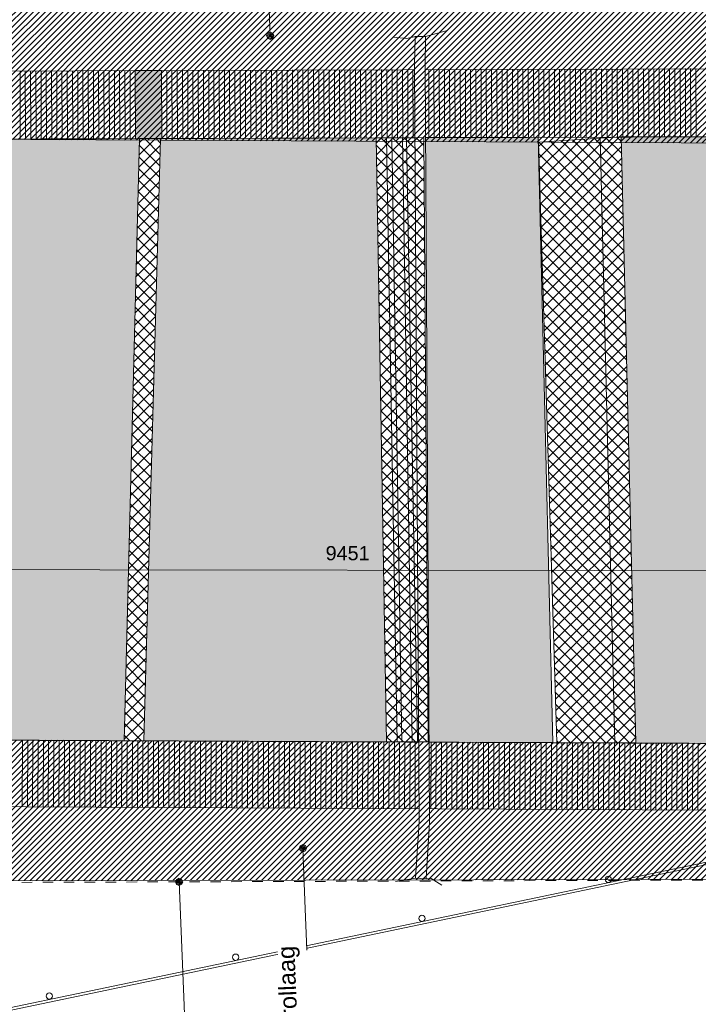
# Model space of a CAD drawing. Extents: x -251883 to 250656, y 0 to 909157.
# Tile 54 of 70: x -11538 to -5061, y 657154 to 666546. Entities that reach past the tile are written whole.
import ezdxf

# ---------------------------------------------------------------- set-up
doc = ezdxf.new("R2010")
doc.units = 0
doc.header["$MEASUREMENT"] = 0
doc.linetypes.add('DASHED', pattern=[200, 100, -100])
for name, color, linetype in [('A-0019-AFDEKVLAK', 1, 'Continuous'), ('A-0070-SYMBOOL', 8, 'Continuous'), ('A-1130-TXT+MT-BE', 8, 'Continuous')]:
    doc.layers.add(name, color=color, linetype=linetype)
doc.dimstyles.new('@D00GM', dxfattribs={"dimtxt": 135, "dimasz": 1, "dimexe": 0.18, "dimexo": 0.0625, "dimgap": 13.5, "dimtad": 1, "dimdec": 0, "dimzin": 0, "dimdsep": 46, "dimtxsty": 'Standard', "dimblk": '^SD00____100_461', "dimcen": 0.09, "dimse1": 1, "dimse2": 1, "dimclrd": 1, "dimadec": 0, "dimazin": 0, "dimtfac": 1, "dimtdec": 4, "dimtmove": 0, "dimatfit": 3, "dimfxl": 0, "dimtolj": 1, "dimtzin": 0, "dimlwd": 13, "dimarcsym": 0})
pattern_1 = [(45, (0, 0), (-28.284271, 28.284271), [])]
pattern_2 = [(135, (0, 0), (-56.568542, -56.568542), []), (45, (0, 0), (-56.568542, 56.568542), [])]

# ---------------------------------------------------------------- blocks, each defined once
blk = doc.blocks.new('*D')
at = {"layer": 'A-1130-TXT+MT-BE', "color": 8, "linetype": 'Continuous', "lineweight": 5}
for points in [[(-131885, 56625.4), (-131885.3, 56325.4)], [(-122434.4, 56614), (-122434.8, 56314)], [(-122434.4, 56614), (-122434.8, 56314)], [(-118273.8, 56609), (-118274.2, 56309)], [(-118273.8, 56609), (-118274.2, 56309)], [(-114963.7, 56605), (-114964, 56305)], [(-122434.6, 56464), (-131885.2, 56475.4)], [(-118274, 56459), (-122434.6, 56464)], [(-114963.9, 56455), (-118274, 56459)], [(114963.7, -56604.9), (114964, -56304.9)], [(118273.9, -56608.9), (118274.2, -56308.9)], [(118273.9, -56608.9), (118274.2, -56308.9)], [(122434.5, -56614), (122434.8, -56314)], [(122434.5, -56614), (122434.8, -56314)], [(131885, -56625.4), (131885.4, -56325.4)], [(114963.9, -56454.9), (118274, -56458.9)], [(118274, -56458.9), (122434.6, -56464)], [(122434.6, -56464), (131885.2, -56475.4)]]:
    blk.add_lwpolyline(points, dxfattribs=at)
for points in [[(-131885.2, 56498.4), (-131908.2, 56475.5), (-131885.2, 56452.4), (-131862.2, 56475.4)], [(-122434.6, 56487), (-122457.6, 56464), (-122434.7, 56441), (-122411.6, 56464)], [(-122434.6, 56487), (-122457.6, 56464), (-122434.7, 56441), (-122411.6, 56464)], [(-118274, 56481.9), (-118297, 56459), (-118274.1, 56436), (-118251, 56458.9)], [(-118274, 56481.9), (-118297, 56459), (-118274.1, 56436), (-118251, 56458.9)], [(-114963.8, 56477.9), (-114986.8, 56455), (-114963.9, 56432), (-114940.9, 56454.9)], [(114963.8, -56477.9), (114986.9, -56454.9), (114963.9, -56431.9), (114940.9, -56454.9)], [(118274, -56481.9), (118297, -56459), (118274.1, -56435.9), (118251.1, -56458.9)], [(118274, -56481.9), (118297, -56459), (118274.1, -56435.9), (118251.1, -56458.9)], [(122434.6, -56486.9), (122457.6, -56464), (122434.7, -56441), (122411.7, -56463.9)], [(122434.6, -56486.9), (122457.6, -56464), (122434.7, -56441), (122411.7, -56463.9)], [(131885.2, -56498.4), (131908.2, -56475.4), (131885.2, -56452.4), (131862.2, -56475.4)]]:
    blk.add_lwpolyline(points, close=True, dxfattribs=at)
at = {"layer": 'A-1130-TXT+MT-BE', "color": 7, "linetype": 'Continuous', "char_height": 135, "attachment_point": 7, "line_spacing_factor": 0.933333}
for s, insert, rotation in [('{\\fArial|b0|i0|c12|p0;9451}', (-127366, 56562.4), 359.93067), ('{\\fArial|b0|i0|c12|p0;4161}', (-120560.5, 56554.2), 359.93067), ('{\\fArial|b0|i0|c12|p0;3310}', (-116825.1, 56549.7), 359.93067), ('{\\fArial|b0|i0|c12|p0;3310}', (116412.8, -56399.2), 359.93069), ('{\\fArial|b0|i0|c12|p0;4161}', (120148.2, -56403.7), 359.93069), ('{\\fArial|b0|i0|c12|p0;9451}', (126953.7, -56411.9), 359.93069)]:
    blk.add_mtext(s, dxfattribs=dict(at, insert=insert, rotation=rotation))
blk = doc.blocks.new('^SD00____100_461')
at = {"layer": 'A-1130-TXT+MT-BE', "color": 8, "linetype": 'Continuous', "lineweight": 5}
blk.add_lwpolyline([(0, -150), (0, 150)], dxfattribs=at)
blk.add_lwpolyline([(0, -23), (23, 0), (0, 23), (-23, 0)], close=True, dxfattribs=at)
blk = doc.blocks.new('M-MAATREGELEN_468')
at = {"linetype": 'Continuous', "lineweight": 5}
for color, points in [(254, [(-129180.2, 60585.2), (-129182.5, 61235.2), (-128932.5, 61236.1), (-128930.2, 60586.1)]), (111, [(-131161.6, 54851), (-131108.2, 57298.1), (-131034.8, 60579), (-129143.7, 60585.6), (-129289.5, 54842.6)]), (111, [(-129102.1, 54841.8), (-128943, 60586.3), (-126884.6, 60592.8), (-126784.4, 54830.4)]), (111, [(-126438.8, 54829.9), (-126462.3, 60595), (-125335.8, 60598.9), (-125195.9, 54824.3)]), (111, [(-122384.8, 54811.1), (-124404, 54823.7), (-124544.1, 60603.8), (-122445.1, 60605.4)])]:
    blk.add_hatch(color=color, dxfattribs=at).paths.add_polyline_path(points, flags=0)
h = blk.add_hatch(dxfattribs=at)
h.set_pattern_fill('@AV103', color=213, style=0, pattern_type=0)
h.set_pattern_definition(pattern_2)
h.paths.add_polyline_path([(-129289.5, 54842.6), (-129143.7, 60585.6), (-128942.9, 60586.3), (-129102.1, 54841.8)], flags=0)
h = blk.add_hatch(dxfattribs=at)
h.set_pattern_fill('@AV103', color=213, style=0, pattern_type=0)
h.set_pattern_definition(pattern_2)
h.paths.add_polyline_path([(-125159.8, 54824.2), (-125334.7, 60553.2), (-124544.1, 60603.8), (-124404, 54823.7)], flags=0)
at = {"color": 8, "linetype": 'Continuous', "lineweight": 5}
for points in [[(-131431.3, 60577.6), (-131437, 62195.8), (-131440.4, 63182.4), (-130809.9, 63186.8), (-130807, 62198), (-130804.4, 61229.8), (-122447.4, 61255.4), (-122445.1, 60605.4)], [(-128932.5, 61236.1), (-128930.2, 60586.1)], [(-128882.5, 61236.3), (-128880.2, 60586.3)], [(-128832.5, 61236.5), (-128830.2, 60586.5)], [(-128782.5, 61236.6), (-128780.2, 60586.7)], [(-128732.5, 61236.8), (-128730.2, 60586.8)], [(-128682.5, 61237), (-128680.2, 60587)], [(-128632.4, 61237.2), (-128630.2, 60587.2)], [(-128582.4, 61237.3), (-128580.2, 60587.4)], [(-128532.4, 61237.5), (-128530.2, 60587.5)], [(-128482.4, 61237.7), (-128480.2, 60587.7)], [(-128432.4, 61237.9), (-128430.2, 60587.9)], [(-128382.4, 61238), (-128380.2, 60588.1)], [(-128332.4, 61238.2), (-128330.1, 60588.2)], [(-128282.4, 61238.4), (-128280.1, 60588.4)], [(-128232.4, 61238.6), (-128230.1, 60588.6)], [(-128182.4, 61238.8), (-128180.1, 60588.8)], [(-128132.4, 61238.9), (-128130.1, 60589)], [(-128082.4, 61239.1), (-128080.1, 60589.1)], [(-128032.4, 61239.3), (-128030.1, 60589.3)], [(-127982.4, 61239.5), (-127980.1, 60589.5)], [(-127932.4, 61239.6), (-127930.1, 60589.7)], [(-127882.4, 61239.8), (-127880.1, 60589.8)], [(-127832.4, 61240), (-127830.1, 60590)], [(-127782.4, 61240.2), (-127780.1, 60590.2)], [(-127732.4, 61240.3), (-127730.1, 60590.4)], [(-127682.4, 61240.5), (-127680.1, 60590.6)], [(-127632.4, 61240.7), (-127630.1, 60590.7)], [(-127582.4, 61240.9), (-127580.1, 60590.9)], [(-127532.4, 61241.1), (-127530.1, 60591.1)], [(-127482.4, 61241.2), (-127480.1, 60591.3)], [(-127432.4, 61241.4), (-127430.1, 60591.4)], [(-127382.4, 61241.6), (-127380.1, 60591.6)], [(-127332.4, 61241.8), (-127330.1, 60591.8)], [(-127282.3, 61241.9), (-127280.1, 60592)], [(-127232.3, 61242.1), (-127230.1, 60592.1)], [(-127182.3, 61242.3), (-127180.1, 60592.3)], [(-127132.3, 61242.5), (-127130.1, 60592.5)], [(-127082.3, 61242.7), (-127080.1, 60592.7)], [(-127032.3, 61242.8), (-127030.1, 60592.8)], [(-126982.3, 61243), (-126980.1, 60593)], [(-126932.3, 61243.2), (-126930.1, 60593.2)], [(-126882.3, 61243.4), (-126880, 60593.4)], [(-126832.3, 61243.5), (-126830, 60593.6)], [(-126782.3, 61243.7), (-126780, 60593.7)], [(-126732.3, 61243.9), (-126730, 60593.9)], [(-126682.3, 61244.1), (-126680, 60594.1)], [(-126632.3, 61244.2), (-126630, 60594.3)], [(-126582.3, 61244.4), (-126580, 60594.4)], [(-126532.3, 61244.6), (-126530, 60594.6)], [(-126482.3, 61244.8), (-126480, 60594.8)], [(-126432.3, 61244.9), (-126430, 60595)], [(-126382.3, 61245.1), (-126380, 60595.1)], [(-126332.3, 61245.3), (-126330, 60595.3)], [(-126282.3, 61245.5), (-126280, 60595.5)], [(-126232.3, 61245.7), (-126230, 60595.7)], [(-126182.3, 61245.8), (-126180, 60595.8)], [(-126132.3, 61246), (-126130, 60596)], [(-126082.3, 61246.2), (-126080, 60596.2)], [(-126032.3, 61246.4), (-126030, 60596.4)], [(-125982.3, 61246.5), (-125980, 60596.6)], [(-125932.3, 61246.7), (-125930, 60596.7)], [(-125882.3, 61246.9), (-125880, 60596.9)], [(-125832.3, 61247.1), (-125830, 60597.1)], [(-125782.3, 61247.3), (-125780, 60597.3)], [(-125732.2, 61247.4), (-125730, 60597.4)], [(-125682.2, 61247.6), (-125680, 60597.6)], [(-125632.2, 61247.8), (-125630, 60597.8)], [(-125582.2, 61248), (-125580, 60598)], [(-125532.2, 61248.1), (-125530, 60598.1)], [(-125482.2, 61248.3), (-125480, 60598.3)], [(-125432.2, 61248.5), (-125430, 60598.5)], [(-125382.2, 61248.7), (-125380, 60598.7)], [(-125332.2, 61248.8), (-125330, 60598.9)], [(-125282.2, 61249), (-125280, 60599)], [(-125232.2, 61249.2), (-125230, 60599.2)], [(-125182.2, 61249.4), (-125180, 60599.4)], [(-125132.2, 61249.5), (-125129.9, 60599.6)], [(-125082.2, 61249.7), (-125079.9, 60599.7)], [(-125032.2, 61249.9), (-125029.9, 60599.9)], [(-124982.2, 61250.1), (-124979.9, 60600.1)], [(-124932.2, 61250.3), (-124929.9, 60600.3)], [(-124882.2, 61250.4), (-124879.9, 60600.4)], [(-124832.2, 61250.6), (-124829.9, 60600.6)], [(-124782.2, 61250.8), (-124779.9, 60600.8)], [(-124732.2, 61251), (-124729.9, 60601)], [(-124682.2, 61251.1), (-124679.9, 60601.2)], [(-124632.2, 61251.3), (-124629.9, 60601.3)], [(-124582.2, 61251.5), (-124579.9, 60601.5)], [(-124532.2, 61251.7), (-124529.9, 60601.7)], [(-124482.2, 61251.9), (-124479.9, 60601.9)], [(-124432.2, 61252), (-124429.9, 60602)], [(-124382.2, 61252.2), (-124379.9, 60602.2)], [(-124332.2, 61252.4), (-124329.9, 60602.4)], [(-124282.2, 61252.6), (-124279.9, 60602.6)], [(-124232.2, 61252.7), (-124229.9, 60602.8)], [(-124182.2, 61252.9), (-124179.9, 60602.9)], [(-124132.1, 61253.1), (-124129.9, 60603.1)], [(-124082.1, 61253.3), (-124079.9, 60603.3)], [(-124032.1, 61253.4), (-124029.9, 60603.5)], [(-123982.1, 61253.6), (-123979.9, 60603.6)], [(-123932.1, 61253.8), (-123929.9, 60603.8)], [(-123882.1, 61254), (-123879.9, 60604)], [(-123832.1, 61254.1), (-123829.9, 60604.2)], [(-130282.5, 61231.3), (-130280.3, 60581.3)], [(-130232.5, 61231.5), (-130230.3, 60581.5)], [(-130182.5, 61231.7), (-130180.3, 60581.7)], [(-130132.5, 61231.9), (-130130.3, 60581.9)], [(-130082.5, 61232), (-130080.2, 60582.1)], [(-130032.5, 61232.2), (-130030.2, 60582.2)], [(-129982.5, 61232.4), (-129980.2, 60582.4)], [(-129932.5, 61232.6), (-129930.2, 60582.6)], [(-129882.5, 61232.8), (-129880.2, 60582.8)], [(-129832.5, 61232.9), (-129830.2, 60582.9)], [(-129782.5, 61233.1), (-129780.2, 60583.1)], [(-129732.5, 61233.3), (-129730.2, 60583.3)], [(-129682.5, 61233.5), (-129680.2, 60583.5)], [(-129632.5, 61233.6), (-129630.2, 60583.6)], [(-129582.5, 61233.8), (-129580.2, 60583.8)], [(-129532.5, 61234), (-129530.2, 60584)], [(-129482.5, 61234.2), (-129480.2, 60584.2)], [(-129432.5, 61234.3), (-129430.2, 60584.4)], [(-129382.5, 61234.5), (-129380.2, 60584.5)], [(-129332.5, 61234.7), (-129330.2, 60584.7)], [(-129282.5, 61234.9), (-129280.2, 60584.9)], [(-129232.5, 61235), (-129230.2, 60585.1)], [(-129182.5, 61235.2), (-129180.2, 60585.2)], [(-122445.1, 60605.4), (-131431.3, 60577.6)], [(-129143.7, 60585.6), (-129289.5, 54842.6)], [(-128943, 60586.3), (-129102.1, 54841.8)], [(-126884.6, 60592.8), (-126784.4, 54830.4)], [(-126784.6, 60594.6), (-126684.4, 54832.1)], [(-126638.8, 54829.7), (-126733.7, 60593.4)], [(-126538.8, 54831.4), (-126633.7, 60595)], [(-126488.8, 54829), (-126594.2, 60593.8)], [(-126388.8, 54830.8), (-126494.2, 60595.6)], [(-125195.9, 54824.3), (-125335.8, 60598.9)], [(-124744.1, 60598.9), (-124603.9, 54818.8)], [(-124544.1, 60603.8), (-124404, 54823.7)], [(-122384.8, 54811.1), (-131509.8, 54852.5)], [(-130259.9, 54847), (-130262.9, 54211.4)], [(-130209.9, 54846.7), (-130212.9, 54211.2)], [(-130159.9, 54846.5), (-130162.9, 54210.9)], [(-130109.9, 54846.3), (-130112.9, 54210.7)], [(-130059.9, 54846.1), (-130062.9, 54210.4)], [(-130009.8, 54845.8), (-130012.9, 54210.2)], [(-129959.8, 54845.6), (-129962.9, 54210)], [(-129909.9, 54845.4), (-129912.9, 54209.7)], [(-129859.9, 54845.2), (-129862.9, 54209.5)], [(-129809.9, 54844.9), (-129812.9, 54209.2)], [(-129759.9, 54844.7), (-129762.9, 54209)], [(-129709.9, 54844.5), (-129712.9, 54208.7)], [(-129659.9, 54844.3), (-129662.9, 54208.5)], [(-129609.8, 54844.1), (-129612.9, 54208.2)], [(-129559.9, 54843.8), (-129562.9, 54208)], [(-129509.8, 54843.6), (-129512.9, 54207.8)], [(-129459.8, 54843.4), (-129462.9, 54207.5)], [(-129409.9, 54843.2), (-129412.9, 54207.3)], [(-129359.9, 54842.9), (-129362.9, 54207)], [(-129309.9, 54842.7), (-129312.9, 54206.8)], [(-129259.9, 54842.5), (-129262.9, 54206.5)], [(-129209.9, 54842.3), (-129212.9, 54206.3)], [(-129159.9, 54842.1), (-129162.9, 54206.1)], [(-129109.8, 54841.8), (-129112.9, 54205.8)], [(-129059.9, 54841.6), (-129062.9, 54205.6)], [(-129009.8, 54841.4), (-129012.9, 54205.3)], [(-128959.8, 54841.2), (-128962.9, 54205.1)], [(-128909.9, 54840.9), (-128912.9, 54204.8)], [(-128859.9, 54840.7), (-128862.9, 54204.6)], [(-128809.9, 54840.5), (-128812.9, 54204.4)], [(-128759.9, 54840.3), (-128762.9, 54204.1)], [(-128709.8, 54840), (-128712.9, 54203.9)], [(-128659.9, 54839.8), (-128662.9, 54203.6)], [(-128609.8, 54839.6), (-128612.9, 54203.4)], [(-128559.8, 54839.4), (-128562.9, 54203.1)], [(-128509.9, 54839.1), (-128512.9, 54202.9)], [(-128459.9, 54838.9), (-128462.9, 54202.6)], [(-128409.9, 54838.7), (-128412.9, 54202.4)], [(-128359.9, 54838.5), (-128362.9, 54202.2)], [(-128309.9, 54838.2), (-128312.9, 54201.9)], [(-128259.8, 54838), (-128262.9, 54201.7)], [(-128209.8, 54837.8), (-128212.9, 54201.4)], [(-128159.8, 54837.6), (-128162.9, 54201.2)], [(-128109.8, 54837.4), (-128112.9, 54200.9)], [(-128059.9, 54837.1), (-128062.9, 54200.7)], [(-128009.9, 54836.9), (-128012.9, 54200.5)], [(-127959.8, 54836.7), (-127962.9, 54200.2)], [(-127909.9, 54836.5), (-127912.9, 54200)], [(-127859.8, 54836.2), (-127862.9, 54199.7)], [(-127809.8, 54836), (-127812.9, 54199.5)], [(-127759.8, 54835.8), (-127762.9, 54199.2)], [(-127709.8, 54835.6), (-127712.9, 54199)], [(-127659.8, 54835.3), (-127662.9, 54198.7)], [(-127609.8, 54835.1), (-127612.9, 54198.5)], [(-127559.8, 54834.9), (-127562.9, 54198.3)], [(-127509.8, 54834.7), (-127512.9, 54198)], [(-127459.8, 54834.5), (-127462.9, 54197.8)], [(-127409.8, 54834.2), (-127412.9, 54197.5)], [(-127359.8, 54834), (-127362.9, 54197.3)], [(-127309.8, 54833.8), (-127312.9, 54197)], [(-127259.8, 54833.6), (-127262.9, 54196.8)], [(-127209.8, 54833.3), (-127212.9, 54196.6)], [(-127159.8, 54833.1), (-127162.9, 54196.3)], [(-127109.8, 54832.9), (-127112.9, 54196.1)], [(-127059.9, 54832.7), (-127062.9, 54195.8)], [(-127009.8, 54832.4), (-127012.9, 54195.6)], [(-126959.8, 54832.2), (-126962.9, 54195.3)], [(-126909.8, 54832), (-126912.9, 54195.1)], [(-126859.8, 54831.8), (-126862.9, 54194.8)], [(-126809.8, 54831.6), (-126812.9, 54194.6)], [(-126759.8, 54831.3), (-126762.9, 54194.4)], [(-126709.8, 54831.1), (-126712.9, 54194.1)], [(-126659.8, 54830.9), (-126662.9, 54193.9)], [(-126609.8, 54830.7), (-126612.9, 54193.6)], [(-126559.8, 54830.4), (-126562.9, 54193.4)], [(-126509.8, 54830.2), (-126512.9, 54193.1)], [(-126459.8, 54830), (-126462.9, 54192.9)], [(-126409.8, 54829.8), (-126412.9, 54192.7)], [(-126359.8, 54829.5), (-126362.9, 54192.4)], [(-126309.8, 54829.3), (-126312.9, 54192.2)], [(-126259.9, 54829.1), (-126262.9, 54191.9)], [(-126209.8, 54828.9), (-126212.9, 54191.7)], [(-126159.8, 54828.6), (-126162.9, 54191.4)], [(-126109.8, 54828.4), (-126112.9, 54191.2)], [(-126059.8, 54828.2), (-126062.9, 54190.9)], [(-126009.8, 54828), (-126012.9, 54190.7)], [(-125959.8, 54827.8), (-125962.9, 54190.5)], [(-125909.8, 54827.5), (-125912.9, 54190.2)], [(-125859.8, 54827.3), (-125862.9, 54190)], [(-125809.8, 54827.1), (-125812.9, 54189.7)], [(-125759.8, 54826.9), (-125762.9, 54189.5)], [(-125709.8, 54826.6), (-125712.9, 54189.2)], [(-125659.8, 54826.4), (-125662.9, 54189)], [(-125609.8, 54826.2), (-125612.9, 54188.8)], [(-125559.8, 54826), (-125562.9, 54188.5)], [(-125509.8, 54825.7), (-125512.9, 54188.3)], [(-125459.8, 54825.5), (-125462.9, 54188)], [(-125409.8, 54825.3), (-125412.9, 54187.8)], [(-125359.8, 54825.1), (-125362.9, 54187.5)], [(-125309.8, 54824.8), (-125312.9, 54187.3)], [(-125259.8, 54824.6), (-125262.9, 54187.1)], [(-125209.8, 54824.4), (-125212.9, 54186.8)], [(-125159.8, 54824.2), (-125162.9, 54186.6)], [(-125109.8, 54824), (-125112.9, 54186.3)], [(-125059.8, 54823.7), (-125062.9, 54186.1)], [(-125009.8, 54823.5), (-125012.9, 54185.8)], [(-124959.8, 54824.1), (-124962.9, 54185.6)], [(-124909.8, 54823.9), (-124912.9, 54185.3)], [(-124859.8, 54823.6), (-124862.9, 54185.1)], [(-124809.8, 54823.4), (-124812.9, 54184.9)], [(-124759.8, 54823.1), (-124762.9, 54184.6)], [(-124709.8, 54822.9), (-124712.9, 54184.4)], [(-124659.8, 54822.6), (-124662.9, 54184.1)], [(-124609.8, 54822.4), (-124612.9, 54183.9)], [(-124559.8, 54822.1), (-124562.9, 54183.6)], [(-124509.8, 54821.9), (-124512.9, 54183.4)], [(-124459.8, 54821.7), (-124462.9, 54183.2)], [(-124409.8, 54821.4), (-124412.9, 54182.9)], [(-124359.8, 54821.2), (-124362.9, 54182.7)], [(-124309.8, 54820.9), (-124312.9, 54182.4)], [(-124259.8, 54820.7), (-124262.9, 54182.2)], [(-124209.8, 54820.4), (-124212.9, 54181.9)], [(-124159.8, 54820.2), (-124162.9, 54181.7)], [(-124109.8, 54820), (-124112.9, 54181.5)], [(-124059.8, 54819.7), (-124062.9, 54181.2)], [(-124009.8, 54819.5), (-124012.9, 54181)], [(-123959.8, 54819.2), (-123962.9, 54180.7)], [(-123909.8, 54819), (-123912.9, 54180.5)], [(-123859.8, 54818.7), (-123862.9, 54180.2)], [(-123809.8, 54818.5), (-123812.9, 54180)], [(-130862.9, 54214.3), (-122388.2, 54172.6)], [(-122389.9, 53964.4), (-122389, 53941.3), (-133349.7, 51650.2), (-133355, 51674.7)]]:
    blk.add_lwpolyline(points, dxfattribs=at)
at = {"color": 254, "linetype": 'Continuous', "lineweight": 5}
blk.add_lwpolyline([(-128930.2, 60586.1), (-128932.5, 61236.1), (-129182.5, 61235.2), (-129180.2, 60585.2)], close=True, dxfattribs=at)
at = {"color": 111, "linetype": 'Continuous', "lineweight": 5}
for points in [[(-129289.5, 54842.6), (-129143.7, 60585.6), (-131034.8, 60579), (-131108.2, 57298.1), (-131161.6, 54851)], [(-126784.4, 54830.4), (-126884.6, 60592.8), (-128943, 60586.3), (-129102.1, 54841.8)], [(-125195.9, 54824.3), (-125335.8, 60598.9), (-126462.3, 60595), (-126438.8, 54829.9)], [(-122445.1, 60605.4), (-124544.1, 60603.8), (-124404, 54823.7), (-122384.8, 54811.1)]]:
    blk.add_lwpolyline(points, close=True, dxfattribs=at)
at = {"color": 8, "linetype": 'Continuous', "lineweight": 5}
for points in [[(-129289.5, 54842.6), (-129143.7, 60585.6), (-128942.9, 60586.3), (-129102.1, 54841.8)], [(-125159.8, 54824.2), (-125334.7, 60553.2), (-124544.1, 60603.8), (-124404, 54823.7)]]:
    blk.add_lwpolyline(points, close=True, dxfattribs=at)
for centre in [(-124668.3, 53519.3), (-126446.4, 53148.3), (-128224.5, 52777.4), (-130002.6, 52406.5)]:
    blk.add_circle(centre, 30, dxfattribs=at)
at = {"layer": 'A-0070-SYMBOOL', "color": 8, "linetype": 'Continuous', "lineweight": 5}
for points in [[(-127894.5, 61567), (-127914.6, 62066.6), (-127933.7, 62541)], [(-128765, 53496.4), (-128717.6, 52316.5), (-128707.6, 52066.7)]]:
    blk.add_lwpolyline(points, dxfattribs=at)
for points in [[(-127896, 61601.9), (-127870.8, 61592.7), (-127859.6, 61568.4), (-127868.8, 61543.3), (-127893.1, 61532), (-127918.3, 61541.3), (-127929.5, 61565.6), (-127920.2, 61590.7)], [(-127895.5, 61592), (-127877.6, 61585.4), (-127869.6, 61568), (-127876.2, 61550), (-127893.5, 61542), (-127911.5, 61548.6), (-127919.5, 61566), (-127912.9, 61583.9)], [(-127895.1, 61582), (-127884.4, 61578), (-127879.5, 61567.6), (-127883.5, 61556.8), (-127893.9, 61552), (-127904.7, 61556), (-127909.5, 61566.4), (-127905.6, 61577.2)], [(-127894.8, 61572), (-127891.2, 61570.7), (-127889.5, 61567.2), (-127890.9, 61563.6), (-127894.3, 61562), (-127897.9, 61563.3), (-127899.5, 61566.8), (-127898.2, 61570.4)], [(-127581.9, 53782.4), (-127557.6, 53793.7), (-127548.3, 53818.8), (-127559.6, 53843.1), (-127584.7, 53852.3), (-127609, 53841.1), (-127618.2, 53816), (-127607, 53791.7)], [(-127582.3, 53792.4), (-127564.9, 53800.4), (-127558.3, 53818.4), (-127566.3, 53835.8), (-127584.3, 53842.4), (-127601.7, 53834.3), (-127608.3, 53816.4), (-127600.2, 53799)], [(-127582.7, 53802.4), (-127572.2, 53807.2), (-127568.3, 53818), (-127573.1, 53828.4), (-127583.9, 53832.4), (-127594.3, 53827.6), (-127598.3, 53816.8), (-127593.5, 53806.3)], [(-127583.1, 53812.4), (-127579.6, 53814), (-127578.3, 53817.6), (-127579.9, 53821.1), (-127583.5, 53822.4), (-127587, 53820.8), (-127588.3, 53817.2), (-127586.7, 53813.7)], [(-128763.6, 53461.4), (-128739.3, 53472.7), (-128730, 53497.8), (-128741.3, 53522.1), (-128766.4, 53531.4), (-128790.7, 53520.1), (-128800, 53495), (-128788.7, 53470.7)], [(-128764, 53471.4), (-128746.6, 53479.5), (-128740, 53497.4), (-128748, 53514.8), (-128766, 53521.4), (-128783.4, 53513.4), (-128790, 53495.4), (-128782, 53478)], [(-128764.4, 53481.4), (-128754, 53486.2), (-128750, 53497), (-128754.8, 53507.4), (-128765.6, 53511.4), (-128776, 53506.6), (-128780, 53495.8), (-128775.2, 53485.4)], [(-128764.8, 53491.4), (-128761.3, 53493), (-128760, 53496.6), (-128761.6, 53500.1), (-128765.2, 53501.4), (-128768.7, 53499.8), (-128770, 53496.2), (-128768.4, 53492.7)]]:
    blk.add_lwpolyline(points, close=True, dxfattribs=at)
at = {"linetype": 'Continuous'}
blk.add_wipeout([(-126407.4, 53525.1), (-126507.2, 53531.2), (-126474.3, 54071.8), (-126516.3, 61278.6), (-126511.5, 61560.9), (-126411.5, 61559.3), (-126416.3, 61278.1), (-126374.3, 54069)], dxfattribs=at).dxf.layer = 'A-0019-AFDEKVLAK'
at = {"linetype": 'Continuous', "lineweight": 5}
h = blk.add_hatch(dxfattribs=at)
h.set_pattern_fill('@AV106', color=231, style=0, pattern_type=0)
h.set_pattern_definition(pattern_1)
h.paths.add_polyline_path([(-115699.1, 61973.9), (-122835.1, 61950.2), (-130804.5, 61923.4), (-130800.5, 60580.1), (-122730.3, 60540), (-115694.7, 60630.7)], flags=0)
h = blk.add_hatch(dxfattribs=at)
h.set_pattern_fill('@AV103', color=213, style=0, pattern_type=0)
h.set_pattern_definition(pattern_2)
h.paths.add_polyline_path([(-126388.8, 54830.8), (-126784.4, 54830.4), (-126884.6, 60592.8), (-126430, 60595)], flags=0)
h = blk.add_hatch(dxfattribs=at)
h.set_pattern_fill('@AV106', color=231, style=0, pattern_type=0)
h.set_pattern_definition(pattern_1)
h.paths.add_polyline_path([(-115684.2, 54877.4), (-122759.5, 54813.5), (-130775.3, 54850.5), (-130772.9, 53507.2), (-122736.7, 53521.3), (-115681.8, 53534.1)], flags=0)
at = {"color": 8, "linetype": 'Continuous', "lineweight": 5}
for points in [[(-115699.1, 61973.9), (-122835.1, 61950.2), (-130804.5, 61923.4), (-130800.5, 60580.1), (-122730.3, 60540), (-115694.7, 60630.7)], [(-126388.8, 54830.8), (-126784.4, 54830.4), (-126884.6, 60592.8), (-126430, 60595)], [(-115684.2, 54877.4), (-122759.5, 54813.5), (-130775.3, 54850.5), (-130772.9, 53507.2), (-122736.7, 53521.3), (-115681.8, 53534.1)]]:
    blk.add_lwpolyline(points, close=True, dxfattribs=at)
at = {"color": 9, "linetype": 'Continuous', "lineweight": 5}
for points in [[(-126214.4, 61614.5), (-126411.5, 61559.3), (-126511.5, 61560.9), (-126591.6, 61539.3), (-126722.3, 61554)], [(-126699, 53498.5), (-126507.2, 53531.2), (-126407.4, 53525.1), (-126359.9, 53527.1), (-126257.4, 53466.2)]]:
    blk.add_lwpolyline(points, dxfattribs=at)
at = {"color": 8, "linetype": 'Continuous', "lineweight": 5}
for points in [[(-126507.2, 53531.2), (-126474.3, 54071.8), (-126516.3, 61278.6), (-126511.5, 61560.9)], [(-126407.4, 53525.1), (-126374.3, 54069), (-126416.3, 61278.1), (-126411.5, 61559.3)], [(-122389.9, 53964.4), (-133355, 51674.7)]]:
    blk.add_lwpolyline(points, dxfattribs=at)
at = {"color": 8, "linetype": 'DASHED', "lineweight": 5}
blk.add_lwpolyline([(-130866.5, 53489.4), (-114963.5, 53542.3), (-114049.2, 53552.9), (-106731.8, 47923)], dxfattribs=at)
at = {"linetype": 'Continuous'}
blk.add_wipeout([(-127700, 49765.3), (-127828.5, 52962.7), (-127549.4, 52973.9), (-127421, 49776.5)], dxfattribs=at).dxf.layer = 'A-0019-AFDEKVLAK'
at = {"layer": 'A-0070-SYMBOOL', "color": 8, "linetype": 'Continuous', "lineweight": 5}
blk.add_lwpolyline([(-127583.3, 53817.4), (-127563.2, 53317.8), (-127544.2, 52843.4)], dxfattribs=at)
at = {"layer": 'A-0070-SYMBOOL', "color": 7, "linetype": 'Continuous', "insert": (-127496.5, 49912.6), "char_height": 162, "attachment_point": 7, "rotation": 92.29999, "line_spacing_factor": 0.933333}
blk.add_mtext('{\\fArial|b0|i0|c12|p0;nieuw metselwerk met rollaag}', dxfattribs=at)
at = {"layer": 'A-1130-TXT+MT-BE', "color": 7, "linetype": 'Continuous'}
for base, p1, p2, middle in [((-122434.6, 56464), (-118274, 56459), (-122433.1, 57743.2), (-120354.3, 56461.5)), ((-131885.2, 56475.4), (-122433.1, 57743.2), (-131885.2, 56475.4), (-127159.9, 56469.7)), ((-118274, 56459), (-114962.4, 57683.2), (-118274, 56459), (-116618.9, 56457))]:
    dim = blk.add_linear_dim(base=base, p1=p1, p2=p2, angle=56.5204, dimstyle='@D00GM', override={"dimpost": '{\\fArial|b0|i0|c12|p0;<>}'}, dxfattribs=at)
    dim.commit()
    dim.dimension.update_dxf_attribs({"geometry": '*D', "text_midpoint": middle})

msp = doc.modelspace()

# ---------------------------------------------------------------- block references
msp.add_blockref('M-MAATREGELEN_468', (118748, 604826))

doc.saveas('drawing.dxf')
